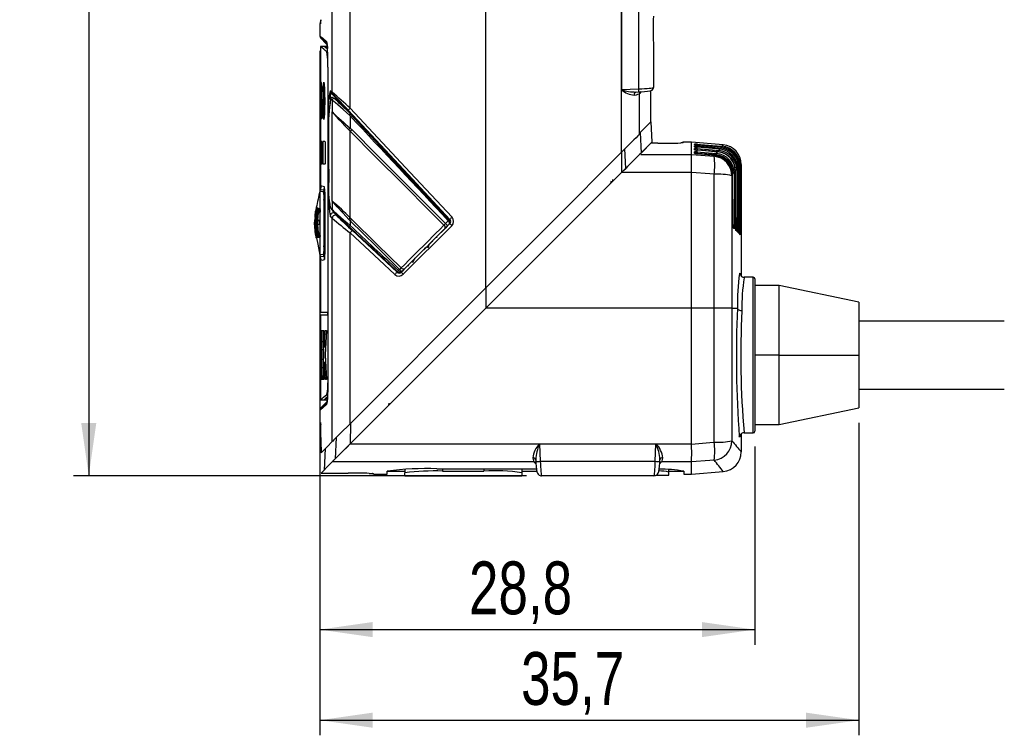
# Model space of a CAD drawing. Extents: x 5 to 415, y 5 to 292.
# Tile 21 of 29: x 138 to 203, y 170 to 218. Entities that reach past the tile are written whole.
import ezdxf

# ---------------------------------------------------------------- set-up
doc = ezdxf.new("R2010")
doc.units = 0
doc.layers.get('0').update_dxf_attribs({"linetype": 'CONTINUOUS'})
doc.styles.add('SLDTEXTSTYLE0', font='TXT', dxfattribs={"width": 0.75})
doc.dimstyles.new('SLDDIMSTYLE0', dxfattribs={"dimtxt": 3.5, "dimasz": 3.5, "dimexe": 0, "dimexo": 0.0625, "dimgap": 0.875, "dimtad": 1, "dimdec": 1, "dimrnd": 1e-09, "dimzin": 12, "dimtxsty": 'SLDTEXTSTYLE0', "dimsah": 1, "dimcen": 0.09, "dimazin": 3, "dimtfac": 1, "dimtdec": 1, "dimtofl": 0, "dimtmove": 0, "dimatfit": 3, "dimtolj": 1, "dimtzin": 12})

# ---------------------------------------------------------------- blocks, each defined once
blk = doc.blocks.new('_D_6')
at = {"color": 7, "linetype": 'CONTINUOUS'}
for p, q in [((157.681, 215.772), (157.681, 176.456)), ((186.493, 189.587), (186.493, 176.456)), ((157.681, 177.456), (186.493, 177.456))]:
    blk.add_line(p, q, dxfattribs=at)
for points in [[(157.681, 177.456), (161.181, 176.956), (161.181, 177.956)], [(186.493, 177.456), (182.993, 177.956), (182.993, 176.956)]]:
    blk.add_solid(points, dxfattribs=at)
at = {"color": 7, "linetype": 'CONTINUOUS', "insert": (167.562, 181.968), "char_height": 3.5, "attachment_point": 1, "style": 'SLDTEXTSTYLE0'}
blk.add_mtext('28,8', dxfattribs=at)
blk = doc.blocks.new('_D_7')
at = {"color": 7, "linetype": 'CONTINUOUS'}
for p, q in [((148.681, 282.444), (141.377, 282.444)), ((142.377, 282.444), (142.377, 187.637)), ((171.371, 187.637), (141.377, 187.637))]:
    blk.add_line(p, q, dxfattribs=at)
for points in [[(142.377, 282.444), (141.877, 278.944), (142.877, 278.944)], [(142.377, 187.637), (142.877, 191.137), (141.877, 191.137)]]:
    blk.add_solid(points, dxfattribs=at)
at = {"color": 7, "linetype": 'CONTINUOUS', "insert": (137.866, 230.514), "char_height": 3.5, "attachment_point": 1, "rotation": 90, "style": 'SLDTEXTSTYLE0'}
blk.add_mtext('94,8', dxfattribs=at)
blk = doc.blocks.new('_D_8')
at = {"color": 7, "linetype": 'CONTINUOUS'}
for p, q in [((157.681, 215.772), (157.681, 170.456)), ((193.393, 191.137), (193.393, 170.456)), ((157.681, 171.456), (193.393, 171.456))]:
    blk.add_line(p, q, dxfattribs=at)
for points in [[(157.681, 171.456), (161.181, 170.956), (161.181, 171.956)], [(193.393, 171.456), (189.893, 171.956), (189.893, 170.956)]]:
    blk.add_solid(points, dxfattribs=at)
at = {"color": 7, "linetype": 'CONTINUOUS', "insert": (171.012, 175.968), "char_height": 3.5, "attachment_point": 1, "style": 'SLDTEXTSTYLE0'}
blk.add_mtext('35,7', dxfattribs=at)

msp = doc.modelspace()

# ---------------------------------------------------------------- linework, layer by layer
at = {"color": 7, "linetype": 'CONTINUOUS'}
for p, q in [((158.502, 213.035), (158.502, 223.674)), ((159.692, 211.979), (159.692, 223.674)), ((168.681, 200.08), (168.681, 223.674)), ((177.666, 213.214), (177.666, 221.133)), ((177.675, 221.133), (177.675, 213.214)), ((178.816, 213.258), (178.816, 221.09)), ((157.681, 217.575), (157.681, 216.772)), ((158.125, 216.232), (157.737, 216.633)), ((157.983, 216.074), (157.73, 216.074)), ((157.731, 216.068), (157.731, 209.774)), ((157.981, 216.074), (157.981, 216.074)), ((158.181, 216.074), (157.981, 216.074)), ((179.781, 216.277), (179.781, 213.355)), ((158.218, 214.695), (158.218, 194.052)), ((158.218, 214.695), (158.218, 194.052)), ((158.218, 214.695), (158.218, 214.695)), ((157.798, 213.678), (157.776, 213.678)), ((157.776, 212.878), (157.776, 213.678)), ((157.78, 213.479), (157.78, 213.076)), ((157.794, 213.479), (157.78, 213.479)), ((157.798, 213.479), (157.794, 213.479)), ((157.794, 213.479), (157.794, 213.076)), ((157.798, 212.878), (157.798, 213.678)), ((157.94, 212.178), (157.94, 213.258)), ((157.958, 212.178), (157.958, 213.258)), ((177.675, 213.214), (178.816, 213.258)), ((157.785, 212.878), (157.776, 212.878)), ((157.794, 213.076), (157.78, 213.076)), ((157.785, 212.573), (157.785, 212.878)), ((157.787, 212.878), (157.785, 212.878)), ((157.789, 212.573), (157.789, 212.878)), ((157.798, 212.878), (157.789, 212.878)), ((157.798, 213.076), (157.794, 213.076)), ((158.361, 213.141), (158.385, 213.123)), ((158.385, 213.123), (158.502, 213.035)), ((158.439, 212.986), (158.414, 213.005)), ((158.439, 212.986), (159.587, 211.754)), ((158.555, 212.898), (158.439, 212.986)), ((177.666, 213.214), (177.675, 213.214)), ((177.671, 209.07), (177.671, 213.201)), ((178.632, 213.052), (178.609, 213.052)), ((178.612, 213.05), (178.817, 213.058)), ((178.861, 210.26), (178.861, 212.946)), ((179.602, 211.001), (179.602, 213.142)), ((157.785, 212.573), (157.76, 212.573)), ((157.76, 212.573), (157.76, 212.374)), ((157.769, 212.374), (157.76, 212.374)), ((157.769, 212.07), (157.762, 212.07)), ((157.762, 212.07), (157.762, 211.27)), ((157.769, 212.07), (157.769, 212.374)), ((157.77, 212.07), (157.769, 212.07)), ((157.772, 212.07), (157.772, 212.374)), ((157.803, 212.374), (157.772, 212.374)), ((157.78, 212.07), (157.772, 212.07)), ((157.78, 212.07), (157.78, 211.27)), ((157.822, 212.573), (157.789, 212.573)), ((157.803, 212.07), (157.794, 212.07)), ((157.794, 212.07), (157.794, 211.27)), ((157.803, 212.07), (157.803, 212.374)), ((157.806, 212.374), (157.803, 212.374)), ((157.806, 212.07), (157.803, 212.07)), ((157.808, 212.07), (157.808, 212.374)), ((157.822, 212.374), (157.808, 212.374)), ((157.819, 212.07), (157.808, 212.07)), ((157.81, 212.374), (157.81, 212.573)), ((157.819, 212.07), (157.819, 211.27)), ((157.822, 212.573), (157.822, 212.374)), ((157.948, 211.979), (157.999, 211.979)), ((158.007, 212.178), (157.958, 212.178)), ((158.502, 212.522), (158.502, 211.732)), ((157.765, 211.871), (157.765, 211.468)), ((157.765, 211.871), (157.776, 211.871)), ((157.765, 211.468), (157.776, 211.468)), ((157.776, 211.871), (157.776, 211.468)), ((157.78, 211.871), (157.776, 211.871)), ((157.78, 211.468), (157.776, 211.468)), ((157.798, 211.871), (157.798, 211.468)), ((157.798, 211.871), (157.814, 211.871)), ((157.798, 211.468), (157.814, 211.468)), ((157.819, 211.871), (157.814, 211.871)), ((157.814, 211.871), (157.814, 211.468)), ((157.819, 211.468), (157.814, 211.468)), ((157.999, 211.877), (157.948, 211.877)), ((158.502, 205.838), (158.502, 211.732)), ((159.587, 211.754), (159.583, 211.75)), ((159.688, 211.636), (159.688, 211.635)), ((159.692, 211.476), (159.692, 210.661)), ((157.78, 211.27), (157.762, 211.27)), ((157.819, 211.27), (157.794, 211.27)), ((159.692, 210.661), (159.8, 210.562)), ((179.611, 211.081), (178.892, 210.362)), ((179.611, 211.081), (179.683, 209.738)), ((158.264, 210.519), (158.264, 210.431)), ((159.692, 204.721), (159.692, 210.456)), ((178.882, 210.281), (178.861, 210.26)), ((178.892, 210.362), (178.957, 209.012)), ((157.727, 209.774), (157.727, 208.274)), ((157.734, 209.774), (157.734, 208.274)), ((157.738, 209.774), (157.738, 208.274)), ((157.809, 209.774), (157.75, 209.774)), ((157.75, 209.774), (157.75, 208.274)), ((157.828, 209.774), (157.828, 208.274)), ((157.828, 209.774), (157.832, 209.774)), ((157.832, 209.774), (157.832, 208.274)), ((157.874, 209.774), (157.874, 208.274)), ((158.011, 209.774), (157.874, 209.774)), ((158.03, 209.774), (158.03, 208.274)), ((158.03, 209.774), (158.034, 209.774)), ((158.034, 209.774), (158.034, 208.274)), ((179.601, 209.657), (178.861, 208.916)), ((179.683, 209.738), (178.957, 209.012)), ((180.07, 209.657), (179.601, 209.657)), ((180.07, 209.657), (179.602, 209.657)), ((180.07, 209.657), (180.07, 209.657)), ((181.776, 209.737), (181.733, 209.693)), ((182.293, 209.737), (181.776, 209.737)), ((184.408, 209.552), (182.293, 209.737)), ((182.293, 208.916), (182.293, 209.737)), ((182.503, 209.567), (182.503, 209.609)), ((182.503, 209.424), (182.503, 209.484)), ((184.289, 209.401), (182.697, 209.543)), ((184.178, 209.264), (182.697, 209.397)), ((184.242, 209.343), (184.289, 209.401)), ((184.289, 209.401), (184.289, 209.401)), ((184.333, 209.457), (184.408, 209.552)), ((182.293, 208.916), (182.293, 208.916)), ((182.503, 209.234), (182.503, 209.312)), ((182.503, 208.996), (182.503, 209.093)), ((184.109, 209.086), (182.691, 209.207)), ((183.946, 208.884), (182.691, 208.991)), ((184.032, 209.084), (182.697, 209.204)), ((183.851, 208.859), (182.697, 208.964)), ((183.798, 208.794), (183.851, 208.859)), ((183.851, 208.859), (183.851, 208.859)), ((183.951, 208.983), (184.032, 209.084)), ((184.032, 209.084), (184.032, 209.084)), ((184.114, 209.185), (184.178, 209.264)), ((184.178, 209.264), (184.178, 209.265)), ((157.731, 208.274), (157.731, 206.681)), ((157.809, 208.274), (157.75, 208.274)), ((157.828, 208.274), (157.832, 208.274)), ((158.011, 208.274), (157.874, 208.274)), ((158.03, 208.274), (158.034, 208.274)), ((185.473, 208.108), (185.429, 208.054)), ((185.595, 208.257), (185.52, 208.165)), ((185.595, 208.257), (185.595, 200.861)), ((177.671, 207.726), (168.681, 198.737)), ((182.293, 207.726), (177.671, 207.726)), ((182.293, 207.73), (182.293, 207.726)), ((182.293, 198.737), (182.293, 207.726)), ((185.031, 207.57), (184.982, 207.51)), ((185.032, 207.57), (185.031, 207.57)), ((185.054, 204.251), (185.041, 207.698)), ((185.214, 207.793), (185.137, 207.699)), ((185.214, 207.793), (185.215, 207.793)), ((185.362, 207.973), (185.301, 207.898)), ((157.749, 206.78), (157.718, 206.605)), ((157.962, 206.605), (157.994, 206.78)), ((157.701, 206.553), (157.684, 206.466)), ((157.701, 206.553), (157.686, 206.476)), ((157.696, 206.466), (157.7, 206.467)), ((157.718, 206.607), (157.701, 206.553)), ((157.706, 206.552), (157.718, 206.605)), ((157.962, 206.605), (157.932, 206.462)), ((157.958, 205.884), (157.958, 202.864)), ((157.997, 205.877), (157.958, 205.884)), ((157.997, 205.877), (158.038, 205.881)), ((157.997, 205.877), (157.997, 202.87)), ((158.502, 205.838), (158.502, 205.264)), ((157.37, 204.939), (157.36, 204.846)), ((157.401, 205.16), (157.371, 204.749)), ((157.372, 204.754), (157.402, 205.115)), ((157.376, 204.824), (157.399, 205.159)), ((157.423, 204.024), (157.477, 205.174)), ((157.57, 205.049), (157.535, 204.574)), ((157.587, 205.11), (157.536, 205.11)), ((157.676, 205.049), (157.57, 205.049)), ((157.595, 205.349), (157.705, 205.349)), ((158.502, 204.695), (158.374, 204.851)), ((158.71, 204.997), (158.837, 204.841)), ((157.34, 204.329), (157.333, 204.227)), ((157.394, 204.749), (157.367, 204.749)), ((157.532, 204.274), (157.567, 203.724)), ((157.639, 204.274), (157.532, 204.274)), ((157.535, 204.574), (157.641, 204.574)), ((158.502, 189.901), (158.502, 204.695)), ((159.692, 204.523), (159.607, 204.615)), ((159.692, 204.72), (159.789, 204.628)), ((159.692, 204.523), (159.692, 204.214)), ((166.429, 204.201), (163.207, 200.982)), ((165.999, 204.045), (166.296, 204.342)), ((166.01, 204.348), (166.187, 204.525)), ((166.197, 204.515), (166.187, 204.525)), ((166.265, 204.593), (166.27, 204.588)), ((185.046, 204.356), (185.045, 204.356)), ((185.227, 204.174), (185.228, 204.174)), ((157.4, 203.99), (157.416, 203.622)), ((157.506, 203.628), (157.455, 203.628)), ((157.584, 203.663), (157.533, 203.663)), ((157.567, 203.724), (157.679, 203.724)), ((159.692, 191.091), (159.692, 203.732)), ((164.877, 202.923), (165.906, 203.952)), ((185.052, 204.115), (185.112, 204.056)), ((185.233, 203.934), (185.276, 203.891)), ((157.45, 203.399), (157.434, 203.399)), ((157.707, 203.424), (157.591, 203.424)), ((157.679, 202.864), (157.709, 202.87)), ((157.997, 202.87), (157.958, 202.864)), ((157.997, 202.87), (158.038, 202.867)), ((164.884, 202.766), (164.918, 202.964)), ((165.127, 203.172), (165.136, 203.124)), ((165.406, 203.452), (165.447, 203.442)), ((157.617, 202.609), (157.691, 202.242)), ((157.684, 202.282), (157.701, 202.195)), ((157.7, 202.28), (157.696, 202.282)), ((157.701, 202.195), (157.718, 202.14)), ((157.706, 202.196), (157.718, 202.142)), ((157.962, 202.142), (157.932, 202.285)), ((163.367, 201.413), (164.735, 202.781)), ((164.618, 202.738), (164.655, 202.701)), ((164.721, 202.795), (164.884, 202.766)), ((164.884, 202.766), (164.87, 202.762)), ((157.749, 201.967), (157.718, 202.142)), ((157.731, 202.066), (157.731, 198.474)), ((157.962, 202.142), (157.994, 201.967)), ((163.526, 201.527), (163.611, 201.657)), ((162.832, 201.151), (162.826, 201.156)), ((162.888, 201.229), (162.966, 201.308)), ((162.888, 201.229), (162.899, 201.218)), ((163.078, 201.124), (163.262, 201.308)), ((163.104, 201.15), (163.142, 201.126)), ((163.12, 201.166), (163.111, 201.157)), ((163.181, 201.148), (163.159, 201.205)), ((185.503, 201.066), (185.515, 200.98)), ((186.393, 200.787), (185.79, 200.787)), ((186.493, 200.687), (186.493, 190.587)), ((188.113, 200.237), (186.493, 200.237)), ((193.393, 199.137), (188.113, 200.237)), ((188.113, 195.637), (188.113, 200.237)), ((168.681, 200.08), (159.692, 191.091)), ((168.685, 200.155), (168.681, 198.737)), ((193.393, 199.137), (193.393, 195.637)), ((157.731, 198.474), (158.193, 198.474)), ((157.731, 198.307), (157.731, 192.64)), ((158.193, 198.274), (157.74, 198.274)), ((158.218, 198.274), (157.984, 198.274)), ((158.181, 198.474), (158.181, 198.274)), ((158.193, 198.474), (158.218, 198.474)), ((158.218, 198.274), (158.193, 198.274)), ((182.293, 198.737), (168.681, 198.737)), ((183.798, 198.737), (182.293, 198.737)), ((182.293, 189.747), (182.293, 198.737)), ((184.982, 198.737), (183.798, 198.737)), ((184.982, 198.737), (185.344, 198.737)), ((203.02, 197.887), (193.393, 197.887)), ((157.731, 197.264), (157.737, 197.264)), ((157.731, 194.014), (157.731, 197.264)), ((157.737, 197.264), (157.758, 194.889)), ((157.759, 197.264), (157.776, 197.264)), ((157.759, 194.889), (157.759, 197.264)), ((157.776, 197.264), (157.776, 194.014)), ((157.781, 197.264), (157.882, 197.264)), ((157.781, 194.014), (157.781, 197.264)), ((157.882, 197.264), (157.882, 196.514)), ((157.897, 197.264), (157.949, 197.264)), ((157.958, 195.643), (157.897, 197.264)), ((157.949, 197.264), (157.996, 196.126)), ((157.996, 196.126), (158.046, 197.264)), ((158.118, 197.264), (158.036, 195.643)), ((158.046, 197.264), (158.118, 197.264)), ((157.734, 196.389), (157.734, 194.014)), ((157.734, 196.389), (157.734, 196.389)), ((157.751, 194.014), (157.734, 196.389)), ((157.804, 196.514), (157.804, 196.014)), ((157.882, 196.514), (157.804, 196.514)), ((157.804, 196.014), (157.877, 196.014)), ((157.877, 196.014), (157.877, 195.347)), ((157.804, 195.347), (157.804, 194.805)), ((157.877, 195.347), (157.804, 195.347)), ((157.893, 194.014), (157.958, 195.643)), ((157.996, 195.197), (157.947, 194.014)), ((158.05, 194.014), (157.996, 195.197)), ((158.036, 195.643), (158.124, 194.014)), ((188.113, 191.037), (188.113, 195.637)), ((188.113, 195.637), (193.393, 195.637)), ((193.393, 195.637), (193.393, 192.137)), ((157.758, 194.889), (157.759, 194.889)), ((157.804, 194.805), (157.884, 194.805)), ((157.884, 194.805), (157.884, 194.014)), ((157.734, 194.014), (157.731, 194.014)), ((157.776, 194.014), (157.751, 194.014)), ((157.884, 194.014), (157.781, 194.014)), ((157.947, 194.014), (157.893, 194.014)), ((158.124, 194.014), (158.05, 194.014)), ((158.218, 194.052), (158.218, 194.052)), ((193.393, 193.387), (203.02, 193.387)), ((157.73, 192.674), (157.981, 192.674)), ((158.125, 192.515), (157.737, 192.114)), ((157.98, 192.674), (158.181, 192.674)), ((157.981, 192.674), (157.981, 192.64)), ((157.681, 191.975), (157.681, 191.172)), ((188.113, 191.037), (193.393, 192.137)), ((185.78, 190.487), (186.393, 190.487)), ((186.493, 191.037), (188.113, 191.037)), ((185.507, 190.3), (185.493, 190.216)), ((185.595, 190.418), (185.595, 189.217)), ((157.761, 189.537), (157.761, 189.16)), ((157.761, 189.537), (157.761, 189.16)), ((157.761, 189.537), (157.761, 189.537)), ((158.038, 189.437), (157.963, 188.018)), ((159.692, 189.747), (172.228, 189.747)), ((172.243, 189.752), (179.944, 189.752)), ((172.243, 189.752), (172.243, 189.743)), ((172.243, 189.743), (172.286, 188.602)), ((179.944, 189.743), (172.243, 189.743)), ((179.9, 188.602), (179.944, 189.743)), ((179.944, 189.752), (179.944, 189.743)), ((179.958, 189.747), (182.293, 189.747)), ((182.293, 189.747), (182.293, 189.743)), ((171.866, 188.557), (158.502, 188.557)), ((171.982, 188.712), (171.986, 188.601)), ((172.286, 188.602), (179.9, 188.602)), ((180.2, 188.601), (180.204, 188.712)), ((180.201, 188.671), (180.201, 188.712)), ((182.293, 188.557), (180.321, 188.557)), ((182.293, 188.557), (182.293, 188.557)), ((182.293, 187.737), (182.293, 188.557)), ((162.148, 187.937), (163.306, 187.937)), ((163.306, 188.086), (163.306, 187.837)), ((163.306, 187.637), (163.306, 187.837)), ((165.443, 188.101), (172.024, 188.101)), ((165.806, 187.954), (168.556, 187.954)), ((171.056, 188.086), (171.056, 187.837)), ((171.056, 187.937), (172.052, 187.937)), ((171.056, 187.837), (171.056, 187.637)), ((180.806, 187.887), (180.806, 188.049)), ((180.806, 187.937), (181.788, 187.937)), ((180.806, 187.687), (180.806, 187.887)), ((182.293, 187.737), (184.408, 187.922)), ((157.761, 187.817), (159.57, 187.817)), ((157.761, 187.817), (159.57, 187.817)), ((159.57, 187.817), (159.57, 187.817)), ((161.233, 187.78), (161.276, 187.737)), ((161.276, 187.737), (162.145, 187.737)), ((163.306, 187.637), (171.056, 187.637)), ((175.579, 187.637), (172.371, 187.637)), ((179.815, 187.637), (176.608, 187.637)), ((179.977, 187.687), (180.806, 187.687)), ((181.791, 187.737), (182.293, 187.737))]:
    msp.add_line(p, q, dxfattribs=at)
at = {"color": 8, "linetype": 'CONTINUOUS'}
for p, q in [((158.199, 215.719), (158.148, 215.719)), ((179.601, 211), (179.601, 213.142)), ((157.94, 212.474), (157.898, 212.474)), ((182.696, 209.543), (182.697, 209.543)), ((182.696, 209.397), (182.697, 209.397)), ((177.657, 209.056), (177.659, 207.715)), ((177.943, 207.998), (177.881, 209.28)), ((178.934, 208.916), (182.293, 208.916)), ((182.691, 208.991), (182.691, 208.965)), ((182.696, 209.204), (182.697, 209.204)), ((182.696, 208.964), (182.697, 208.964)), ((185.204, 207.85), (185.204, 207.898)), ((157.423, 205.115), (157.401, 205.115)), ((157.505, 205.174), (157.476, 205.174)), ((185.474, 201.045), (185.503, 201.066)), ((186.393, 190.487), (186.393, 200.787)), ((188.113, 195.637), (186.493, 195.637)), ((158.199, 193.029), (158.147, 193.029)), ((159.713, 191.112), (159.703, 189.759)), ((158.774, 190.173), (158.7, 188.756)), ((165.806, 188.101), (165.806, 187.954)), ((168.556, 188.101), (168.556, 187.954))]:
    msp.add_line(p, q, dxfattribs=at)
at = {"color": 8, "linetype": 'CONTINUOUS', "flags": 128}
for points in [[(157.745, 217.842), (157.736, 217.647), (157.725, 217.575)], [(181.733, 209.693), (181.648, 209.682), (181.592, 209.68)], [(182.503, 209.567), (182.522, 209.564), (182.525, 209.563)], [(182.503, 209.424), (182.522, 209.421), (182.539, 209.414)], [(182.503, 209.234), (182.522, 209.231), (182.536, 209.225)], [(157.7, 206.467), (157.731, 206.48), (157.932, 206.462)], [(166.27, 204.588), (166.278, 204.597), (166.301, 204.62)], [(185.276, 203.891), (185.276, 203.891), (185.276, 203.894), (185.276, 203.898), (185.273, 203.91), (185.264, 203.942), (185.247, 203.996), (185.229, 204.05)], [(185.374, 203.963), (185.378, 203.963), (185.395, 203.964), (185.409, 203.964), (185.421, 203.964), (185.43, 203.964), (185.436, 203.964), (185.438, 203.964)], [(185.403, 203.764), (185.404, 203.764), (185.403, 203.767), (185.402, 203.771), (185.399, 203.783), (185.39, 203.815), (185.375, 203.862)], [(185.381, 203.745), (185.381, 203.755), (185.379, 203.764)], [(185.483, 203.875), (185.484, 203.875), (185.498, 203.875), (185.51, 203.875), (185.519, 203.875), (185.525, 203.875), (185.527, 203.875)], [(185.494, 203.673), (185.494, 203.673), (185.494, 203.677), (185.493, 203.681), (185.489, 203.692), (185.484, 203.709)], [(157.932, 202.285), (157.731, 202.267), (157.7, 202.28)], [(162.801, 201.119), (162.806, 201.124), (162.825, 201.144), (162.832, 201.151)], [(157.736, 197.307), (157.733, 197.274), (157.733, 197.264)], [(157.725, 191.172), (157.734, 191.124), (157.739, 191.035)], [(185.493, 190.216), (185.49, 190.199), (185.461, 190.24)], [(161.128, 187.792), (161.182, 187.789), (161.233, 187.78)]]:
    msp.add_lwpolyline(points, dxfattribs=at)
at = {"color": 7, "linetype": 'CONTINUOUS', "flags": 128}
for points in [[(157.725, 217.575), (157.693, 217.575), (157.681, 217.575)], [(157.681, 216.772), (157.726, 216.734), (157.872, 216.608), (158.12, 216.395)], [(158.176, 216.256), (157.928, 216.47), (157.782, 216.595), (157.746, 216.626)], [(158.189, 215.896), (158.086, 215.985), (157.981, 216.074), (157.982, 216.074)], [(158.169, 215.913), (158.096, 215.975), (158.041, 216.022), (158.021, 216.04), (157.992, 216.064), (157.981, 216.074), (157.982, 216.073)], [(158.147, 216.298), (158.146, 216.3), (158.154, 216.265), (158.168, 216.166), (158.184, 215.992), (158.187, 215.943)], [(157.731, 213.399), (157.731, 213.441), (157.731, 213.488), (157.731, 213.538), (157.731, 213.58), (157.731, 213.603), (157.731, 213.615), (157.731, 213.61), (157.731, 213.59), (157.731, 213.562), (157.732, 213.549)], [(157.732, 212.474), (157.731, 212.992), (157.731, 213.399)], [(157.733, 212.774), (157.732, 213.208), (157.732, 213.549)], [(157.735, 213.549), (157.733, 213.115), (157.733, 212.774)], [(157.736, 213.399), (157.734, 212.881), (157.733, 212.474)], [(157.735, 213.549), (157.735, 213.581), (157.735, 213.604), (157.735, 213.617), (157.735, 213.615), (157.736, 213.598), (157.736, 213.567), (157.736, 213.527), (157.736, 213.474)], [(157.898, 212.474), (157.898, 212.574), (157.902, 212.967), (157.91, 213.307), (157.923, 213.568), (157.94, 213.705), (157.958, 213.701), (157.977, 213.555), (157.991, 213.294), (158.002, 212.931), (158.006, 212.474)], [(157.949, 213.455), (157.95, 213.457), (157.952, 213.439), (157.955, 213.403), (157.956, 213.348), (157.957, 213.279), (157.958, 213.258)], [(157.975, 213.571), (157.972, 213.549), (157.968, 213.458)], [(178.817, 213.058), (178.947, 213.064), (179.184, 213.079), (179.388, 213.1), (179.546, 213.126), (179.627, 213.149), (179.693, 213.184), (179.744, 213.235), (179.775, 213.303), (179.781, 213.355)], [(159.583, 211.75), (158.917, 212.466), (158.414, 213.005)], [(177.671, 213.201), (177.667, 213.208), (177.666, 213.214)], [(157.732, 212.474), (157.731, 211.956), (157.731, 211.549)], [(157.733, 212.174), (157.732, 211.74), (157.732, 211.399)], [(157.736, 211.549), (157.734, 212.067), (157.733, 212.474)], [(157.735, 211.399), (157.733, 211.833), (157.733, 212.174)], [(158.006, 212.474), (158.006, 212.374), (158.002, 211.98), (157.991, 211.64), (157.976, 211.379), (157.957, 211.243), (157.939, 211.246), (157.923, 211.393), (157.91, 211.653), (157.901, 212.017), (157.898, 212.474)], [(157.952, 211.979), (157.952, 211.975), (157.954, 211.877)], [(159.692, 211.979), (163.659, 207.733), (166.438, 204.756)], [(157.732, 211.399), (157.731, 211.363), (157.731, 211.338), (157.731, 211.325), (157.731, 211.33), (157.731, 211.351), (157.731, 211.387), (157.731, 211.431), (157.731, 211.481), (157.731, 211.533), (157.731, 211.549)], [(157.736, 211.474), (157.736, 211.427), (157.736, 211.385), (157.736, 211.35), (157.735, 211.332), (157.735, 211.329), (157.735, 211.341), (157.735, 211.373), (157.735, 211.399)], [(157.94, 211.678), (157.94, 211.728), (157.942, 211.785), (157.944, 211.836), (157.946, 211.869), (157.949, 211.877), (157.952, 211.863), (157.954, 211.829), (157.956, 211.779), (157.957, 211.712), (157.958, 211.678)], [(157.958, 211.678), (157.957, 211.627), (157.956, 211.571), (157.954, 211.52), (157.951, 211.487), (157.948, 211.479), (157.946, 211.492), (157.943, 211.527), (157.941, 211.577), (157.94, 211.644), (157.94, 211.678)], [(157.968, 211.479), (157.974, 211.373), (157.974, 211.37)], [(166.301, 204.62), (163.524, 207.597), (159.562, 211.843)], [(159.677, 211.499), (159.673, 211.505), (159.666, 211.525), (159.666, 211.546), (159.676, 211.579), (159.687, 211.605), (159.693, 211.623), (159.688, 211.635)], [(159.692, 211.476), (159.686, 211.485), (159.677, 211.499)], [(159.69, 211.61), (163.655, 207.359), (166.253, 204.572)], [(158.249, 206.932), (158.237, 209.044), (158.243, 211.19)], [(158.264, 210.43), (158.263, 208.789), (158.273, 207.141)], [(159.692, 210.456), (159.692, 210.456), (159.594, 210.554)], [(165.907, 204.242), (164.98, 205.169), (163.18, 206.968), (161.381, 208.766), (159.692, 210.455)], [(159.801, 210.56), (161.489, 208.871), (163.287, 207.072), (165.086, 205.272), (166.01, 204.348)], [(178.861, 210.26), (178.822, 210.221), (178.744, 210.143), (178.63, 210.029), (178.483, 209.882), (178.308, 209.707), (178.11, 209.509), (177.896, 209.295), (177.671, 209.07)], [(178.861, 210.331), (178.876, 210.345), (178.892, 210.362)], [(181.683, 209.686), (181.684, 209.686), (181.658, 209.683), (181.592, 209.679)], [(182.696, 209.397), (182.67, 209.399), (182.604, 209.407), (182.556, 209.413), (182.533, 209.417), (182.528, 209.418), (182.528, 209.418)], [(182.696, 209.598), (182.896, 209.581), (183.692, 209.512), (184.333, 209.457)], [(184.289, 209.401), (184.089, 209.419), (183.293, 209.49), (182.696, 209.543)], [(182.696, 209.476), (182.896, 209.459), (183.692, 209.39), (184.242, 209.343)], [(184.178, 209.264), (183.979, 209.282), (183.183, 209.353), (182.696, 209.397)], [(177.671, 209.07), (173.179, 204.578), (168.681, 200.08)], [(177.671, 207.726), (177.896, 207.951), (178.11, 208.166), (178.308, 208.364), (178.483, 208.539), (178.63, 208.686), (178.744, 208.8), (178.822, 208.877), (178.861, 208.916)], [(178.957, 209.012), (178.887, 208.943), (178.751, 208.806), (178.475, 208.531), (178.056, 208.111), (177.943, 207.998)], [(182.293, 208.916), (183.522, 208.817), (183.798, 208.794)], [(182.697, 209.204), (182.67, 209.207), (182.605, 209.214), (182.559, 209.22), (182.537, 209.224), (182.532, 209.226), (182.534, 209.225), (182.536, 209.224)], [(182.697, 208.964), (182.67, 208.966), (182.606, 208.974), (182.562, 208.981), (182.541, 208.985), (182.536, 208.986), (182.536, 208.986)], [(182.696, 209.307), (182.896, 209.29), (183.692, 209.222), (184.114, 209.185)], [(184.032, 209.084), (183.833, 209.102), (183.037, 209.173), (182.696, 209.204)], [(182.696, 209.09), (182.896, 209.073), (183.692, 209.005), (183.951, 208.983)], [(183.851, 208.859), (183.652, 208.877), (182.855, 208.949), (182.696, 208.964)], [(185.332, 208.054), (185.351, 208.054), (185.368, 208.054), (185.385, 208.054), (185.399, 208.054), (185.411, 208.054), (185.42, 208.054), (185.426, 208.054), (185.429, 208.054)], [(185.424, 208.165), (185.442, 208.165), (185.46, 208.165), (185.477, 208.165), (185.491, 208.165), (185.503, 208.165), (185.512, 208.165), (185.518, 208.165), (185.52, 208.165)], [(185.429, 208.054), (185.429, 207.854), (185.431, 207.054), (185.438, 203.964)], [(185.482, 203.92), (185.481, 204.12), (185.48, 204.92), (185.473, 208.108)], [(185.52, 208.165), (185.521, 207.965), (185.522, 207.165), (185.527, 203.875)], [(177.659, 207.715), (175.412, 205.468), (173.164, 203.22), (168.681, 198.737)], [(177.659, 207.715), (177.818, 207.874), (177.943, 207.998)], [(183.798, 207.608), (183.522, 207.63), (182.293, 207.73)], [(183.798, 198.737), (183.798, 203.259), (183.798, 207.608)], [(184.982, 207.51), (184.982, 203.188), (184.982, 198.737), (184.982, 198.737)], [(185.045, 204.356), (185.045, 204.556), (185.041, 205.356), (185.031, 207.57)], [(185.041, 207.698), (185.059, 207.698), (185.076, 207.698), (185.093, 207.699), (185.107, 207.699), (185.119, 207.699), (185.128, 207.699), (185.134, 207.699), (185.137, 207.699)], [(185.137, 207.699), (185.138, 207.499), (185.141, 206.699), (185.151, 204.251)], [(185.204, 207.898), (185.223, 207.898), (185.241, 207.898), (185.257, 207.898), (185.271, 207.898), (185.283, 207.898), (185.292, 207.898), (185.298, 207.898), (185.301, 207.898)], [(185.227, 204.174), (185.227, 204.374), (185.224, 205.174), (185.214, 207.793)], [(185.301, 207.898), (185.301, 207.698), (185.304, 206.898), (185.313, 204.089)], [(185.373, 204.029), (185.372, 204.229), (185.37, 205.029), (185.362, 207.973)], [(157.994, 206.78), (157.821, 206.825), (157.749, 206.78)], [(157.718, 206.605), (157.774, 206.586), (157.962, 206.605)], [(158.038, 202.867), (158.039, 204.555), (158.038, 205.881)], [(159.605, 204.617), (159.226, 205.032), (158.841, 205.457), (158.627, 205.7), (158.561, 205.773), (158.532, 205.806), (158.531, 205.807), (158.516, 205.823), (158.51, 205.829), (158.502, 205.838)], [(157.505, 205.174), (157.441, 204.423), (157.493, 203.654)], [(157.535, 203.663), (157.488, 204.38), (157.538, 205.109)], [(157.713, 205.199), (157.705, 205.132), (157.699, 205.096), (157.692, 205.07), (157.683, 205.053), (157.676, 205.049)], [(162.833, 201.152), (161.055, 202.81), (160.166, 203.639), (158.71, 204.997)], [(157.404, 203.623), (157.339, 204.358), (157.365, 204.673)], [(157.553, 204.613), (157.538, 204.392), (157.548, 204.233)], [(157.663, 204.425), (157.661, 204.356), (157.658, 204.322), (157.653, 204.297), (157.645, 204.279), (157.639, 204.274)], [(162.966, 201.308), (161.409, 202.837), (159.692, 204.523)], [(159.789, 204.628), (161.506, 202.941), (163.07, 201.405)], [(163.07, 201.405), (163.283, 201.619), (163.592, 201.93), (163.937, 202.275), (164.065, 202.403), (164.716, 203.054), (165.347, 203.685), (165.644, 203.98), (165.907, 204.242)], [(165.952, 203.998), (165.982, 204.028), (166.067, 204.112), (166.161, 204.207)], [(166.263, 204.309), (166.264, 204.31), (166.264, 204.31), (166.265, 204.311), (166.266, 204.312), (166.269, 204.315), (166.272, 204.321), (166.277, 204.335), (166.278, 204.338), (166.275, 204.387), (166.255, 204.437), (166.23, 204.475), (166.197, 204.515)], [(185.054, 204.251), (185.084, 204.158), (185.101, 204.105), (185.11, 204.073), (185.112, 204.062), (185.113, 204.058), (185.112, 204.055), (185.112, 204.056)], [(185.054, 204.251), (185.073, 204.251), (185.09, 204.251), (185.106, 204.251), (185.121, 204.251), (185.133, 204.251), (185.142, 204.251), (185.148, 204.251), (185.151, 204.251)], [(185.235, 203.91), (185.235, 203.91), (185.235, 203.912), (185.234, 203.92), (185.233, 203.941), (185.231, 203.984), (185.229, 204.058), (185.228, 204.169), (185.228, 204.208)], [(162.651, 200.973), (161.61, 201.943), (159.692, 203.732)], [(159.844, 203.879), (161.761, 202.09), (162.801, 201.119)], [(165.952, 203.998), (165.935, 203.981), (165.434, 203.48), (164.849, 202.895), (164.246, 202.291), (164.127, 202.173), (163.807, 201.853), (163.52, 201.566), (163.322, 201.367)], [(185.141, 203.985), (185.101, 204.025), (185.058, 204.068)], [(185.216, 204.089), (185.235, 204.089), (185.253, 204.089), (185.269, 204.089), (185.283, 204.089), (185.295, 204.089), (185.304, 204.089), (185.31, 204.089), (185.313, 204.089)], [(185.305, 203.821), (185.272, 203.854), (185.238, 203.888)], [(185.302, 203.842), (185.302, 203.842), (185.302, 203.842)], [(185.379, 203.764), (185.379, 203.764), (185.379, 203.765), (185.378, 203.774), (185.377, 203.794), (185.376, 203.837), (185.374, 203.91), (185.373, 204.019), (185.373, 204.057)], [(185.377, 203.79), (185.378, 203.789), (185.403, 203.764)], [(185.432, 203.694), (185.408, 203.718), (185.381, 203.745)], [(185.482, 203.92), (185.482, 203.834), (185.483, 203.767)], [(185.523, 203.603), (185.506, 203.62), (185.488, 203.638)], [(157.454, 203.402), (157.545, 202.969), (157.691, 202.242)], [(157.962, 202.142), (157.774, 202.162), (157.718, 202.142)], [(157.749, 201.967), (157.851, 201.923), (157.994, 201.967)], [(163.84, 201.756), (163.902, 201.919), (164, 202.045)], [(163.111, 201.157), (163.11, 201.156), (163.11, 201.156), (163.109, 201.155), (163.108, 201.154), (163.105, 201.151), (163.098, 201.147), (163.085, 201.142), (163.081, 201.14), (163.032, 201.141), (162.981, 201.159), (162.94, 201.184), (162.899, 201.218)], [(163.12, 201.166), (163.159, 201.205), (163.248, 201.294), (163.322, 201.367)], [(168.681, 198.737), (164.184, 194.239), (159.692, 189.747)], [(168.681, 198.737), (166.432, 196.487), (164.183, 194.239), (159.703, 189.759)], [(183.798, 189.866), (183.798, 191.575), (183.798, 194.356), (183.798, 198.737)], [(184.982, 198.737), (184.982, 198.737), (184.982, 198.582), (184.982, 194.426), (184.982, 191.662), (184.982, 189.963)], [(185.344, 198.737), (185.344, 198.737), (185.344, 198.737)], [(185.344, 198.737), (185.344, 198.737), (185.344, 198.737)], [(185.643, 198.566), (185.574, 198.572), (185.493, 198.592), (185.416, 198.63), (185.364, 198.68), (185.344, 198.737)], [(158.218, 194.052), (158.214, 193.547), (158.208, 193.283)], [(158.208, 193.283), (158.199, 193.018), (158.185, 192.766), (158.169, 192.585), (158.153, 192.475), (158.146, 192.446), (158.153, 192.461)], [(157.738, 192.68), (157.733, 192.675), (157.791, 192.725), (157.929, 192.842), (158.147, 193.029)], [(157.746, 192.121), (157.782, 192.152), (157.928, 192.278), (158.176, 192.491)], [(157.982, 192.674), (157.983, 192.675), (157.999, 192.689), (158.033, 192.717), (158.084, 192.761), (158.116, 192.789), (158.19, 192.852)], [(158.19, 192.852), (158.046, 192.728), (158.009, 192.697)], [(158.12, 192.352), (157.872, 192.139), (157.726, 192.013), (157.681, 191.975)], [(157.681, 191.172), (157.692, 191.172), (157.725, 191.172)], [(157.734, 191.116), (157.733, 191.124), (157.734, 191.112), (157.739, 191.052), (157.739, 191.035)], [(159.692, 191.091), (159.467, 190.866), (159.252, 190.651), (159.054, 190.453), (158.879, 190.278), (158.732, 190.131), (158.618, 190.017), (158.541, 189.94), (158.502, 189.901)], [(158.502, 189.901), (158.168, 189.567), (157.922, 189.321), (157.761, 189.16)], [(182.293, 189.743), (183.522, 189.843), (183.798, 189.866)], [(158.502, 188.557), (158.541, 188.596), (158.618, 188.674), (158.732, 188.788), (158.879, 188.935), (159.054, 189.11), (159.252, 189.308), (159.467, 189.522), (159.692, 189.747)], [(159.703, 189.759), (159.185, 189.24), (158.921, 188.977), (158.772, 188.828), (158.708, 188.764), (158.7, 188.756)], [(172.228, 189.747), (172.236, 189.751), (172.243, 189.752)], [(179.944, 189.752), (179.952, 189.75), (179.958, 189.747)], [(158.502, 188.557), (158.169, 188.224), (157.922, 187.977), (157.761, 187.817)], [(171.986, 188.601), (171.992, 188.478), (172.008, 188.254), (172.029, 188.062), (172.058, 187.906), (172.092, 187.812), (172.138, 187.744), (172.216, 187.679), (172.318, 187.641), (172.371, 187.637)], [(179.815, 187.637), (179.927, 187.658), (180.005, 187.703), (180.058, 187.756), (180.092, 187.809), (180.114, 187.859), (180.134, 187.928), (180.161, 188.085), (180.181, 188.274), (180.196, 188.506), (180.2, 188.601)], [(183.798, 188.679), (183.522, 188.657), (182.293, 188.557)], [(162.145, 187.737), (162.145, 187.759), (162.148, 187.94)], [(181.788, 187.94), (181.791, 187.759), (181.791, 187.737)], [(160.961, 187.8), (161.089, 187.795), (161.173, 187.789), (161.184, 187.787), (161.177, 187.789)]]:
    msp.add_lwpolyline(points, dxfattribs=at)
at = {"color": 7, "linetype": 'CONTINUOUS'}
for centre, radius, start, end in [((154.787, 217.896), 2.958, 354.8699, 358.9543), ((193.178, 217.174), 13.427, 176.16916, 183.83084), ((157.881, 217.575), 0.2, 136, 180), ((157.881, 216.772), 0.2, 180, 224), ((-142.096, -136.243), 462.627, 49.53386, 49.60052), ((142.238, 214.91), 15.982, 359.22813, 3.7044), ((154.902, 215.051), 3.314, 359.10597, 11.6172), ((137.109, 213.472), 20.628, 359.79623, 0.00456), ((159.903, 213.288), 1.963, 175.20776, 180.88351), ((165.18, 211.75), 6.96, 168.47374, 184.61749), ((165.955, 211.057), 7.709, 168.07677, 184.00492), ((158.56, 213.14), 0.199, 179.71878, 222.85151), ((158.584, 213.122), 0.199, 179.70462, 222.84935), ((158.496, 212.596), 0.0999, 46.18606, 179.88862), ((130.493, 180.245), 43.124, 47.3829, 49.49648), ((158.7, 213.033), 0.199, 179.64738, 222.8341), ((158.601, 212.522), 0.0999, 46.20082, 179.88226), ((134.429, 188.865), 34.054, 42.43539, 44.88995), ((180.299, 209.596), 4.462, 125.94355, 126.08568), ((178.591, 214.235), 1.384, 228.32064, 266.77846), ((177.683, 213.215), 0.00819, 186.38406, 242.41878), ((159.63, 212.145), 1.69, 178.88867, 185.62323), ((157.024, 212.121), 0.936, 351.39364, 3.50101), ((170.325, 210.783), 12.066, 171.35556, 181.67266), ((160.258, 211.308), 0.878, 130.16952, 142.48796), ((137.278, 211.476), 20.458, 359.99458, 0.20463), ((203.414, 252.318), 60.534, 222.10356, 223.62413), ((190.534, 246.154), 47.021, 227.05916, 229.00982), ((157.712, 212.365), 2.611, 316.10962, 319.28653), ((157.863, 212.472), 2.723, 312.18908, 315.38128), ((180.335, 243.042), 33.386, 269.5455, 272.15805), ((181.776, 209.537), 0.2, 99.60633, 135), ((182.511, 208.011), 1.598, 83.3187, 90.25388), ((182.763, 210.858), 1.317, 258.61366, 267.08493), ((182.555, 208.398), 1.088, 82.53319, 92.72392), ((182.732, 210.351), 0.954, 256.1527, 267.87469), ((182.929, 212.406), 2.873, 263.41136, 265.36153), ((184.173, 208.106), 1.3, 0.10851, 84.90025), ((183.564, 209.447), 0.769, 353.27976, 0.71104), ((184.222, 208.163), 1.299, 0.11002, 85.07405), ((184.295, 208.257), 1.3, 0, 85), ((171.459, 208.323), 10.85, 356.86787, 3.13213), ((182.578, 208.491), 0.825, 81.74884, 95.19486), ((182.495, 209.212), 0.0999, 0.04522, 85.05503), ((182.714, 209.956), 0.752, 253.71901, 268.63858), ((182.592, 208.434), 0.665, 80.97155, 97.66228), ((182.495, 208.993), 0.0998, 0.06919, 85.08509), ((182.703, 209.587), 0.624, 251.31263, 269.37571), ((182.638, 208.803), 0.196, 74.34718, 102.91422), ((181.878, 209.3), 0.818, 353.5039, 0.48038), ((181.854, 209.085), 0.843, 353.60513, 0.37347), ((179.426, 208.201), 4.412, 352.273, 7.727), ((183.678, 207.496), 1.304, 0.65496, 84.71118), ((183.732, 207.565), 1.299, 0.20357, 84.76835), ((183.108, 208.978), 0.843, 353.60786, 0.37085), ((183.846, 207.693), 1.195, 0.23203, 85.1896), ((183.842, 207.693), 1.295, 0.25358, 85.15963), ((183.915, 207.789), 1.3, 0.17602, 84.81447), ((183.297, 209.178), 0.818, 353.5014, 0.48294), ((184.008, 207.894), 1.196, 0.19619, 85.15504), ((184.004, 207.894), 1.296, 0.20884, 85.13408), ((184.062, 207.969), 1.3, 0.14408, 84.85855), ((183.448, 209.335), 0.793, 353.39368, 0.59504), ((184.131, 208.05), 1.298, 0.16098, 85.10544), ((184.046, 203.367), 4.248, 77.26039, 93.33559), ((153.634, 206.112), 4.41, 356.9905, 8.71209), ((167.504, 206.444), 9.268, 176.98725, 189.89994), ((164.756, 206.668), 6.5, 175.82704, 191.09892), ((176.699, 207.175), 0.297, 315.02659, 358.3771), ((176.783, 207.273), 0.307, 314.92653, 357.59327), ((182.704, 200.507), 25.722, 166.51501, 169.04259), ((155.566, 206.064), 2.399, 355.68989, 9.54918), ((154.371, 206.068), 3.63, 356.98646, 8.5076), ((144.762, 190.005), 20.963, 44.58585, 49.04837), ((161.534, 204.574), 4.148, 171.8217, 187.61856), ((161.109, 204.583), 3.754, 167.4508, 171.16808), ((171.996, 202.631), 14.813, 169.2317, 170.16955), ((162.045, 204.355), 4.704, 168.85904, 170.70566), ((154.077, 205.765), 3.406, 349.82618, 353.82066), ((158.124, 205.164), 0.702, 160.44021, 171.78069), ((158.171, 205.132), 0.695, 157.45077, 176.525), ((156.56, 205.391), 0.969, 347.08107, 0.4612), ((158.051, 205.114), 0.514, 152.82575, 180.52318), ((158.146, 205.103), 0.559, 153.94395, 179.35121), ((157.43, 205.26), 0.289, 347.90775, 17.84309), ((158.574, 204.85), 0.2, 47.50062, 179.59633), ((158.476, 205.416), 0.0987, 179.52745, 227.098), ((158.6, 205.263), 0.0985, 179.45355, 227.09943), ((158.702, 204.693), 0.2, 47.56881, 179.54123), ((179.484, 225.443), 29.168, 224.93697, 227.67349), ((162.441, 204.434), 5.113, 182.31804, 189.61912), ((161.7, 204.53), 4.338, 177.10612, 191.98835), ((157.382, 204.458), 0.283, 353.29036, 24.09273), ((176.687, 225.971), 27.989, 229.47922, 232.61281), ((158.71, 205.421), 1.206, 318.05259, 324.45613), ((159.953, 203.938), 0.38, 133.42715, 147.73867), ((158.04, 206.149), 2.318, 315.45207, 318.98586), ((169.011, 201.322), 4.262, 134.76596, 136.74612), ((165.802, 204.096), 0.18, 326.9517, 54.21134), ((167.127, 205.39), 1.528, 223.01812, 230.78507), ((166.736, 203.977), 0.776, 127.37529, 135.02606), ((165.741, 205.044), 0.697, 310.75173, 319.24699), ((166.121, 204.452), 0.202, 314.90961, 42.57548), ((166.155, 204.484), 0.2, 314.95483, 42.99056), ((167.428, 205.267), 1.461, 219.25876, 226.85349), ((167.48, 203.572), 1.578, 131.33575, 138.3603), ((166.146, 204.484), 0.4, 314.93737, 43.02449), ((186.74, 204.287), 1.696, 177.65788, 187.43191), ((187.801, 204.318), 2.756, 179.03889, 184.69306), ((184.025, 204.16), 1.129, 351.11969, 4.66097), ((187.223, 204.104), 1.997, 177.97811, 186.20496), ((162.999, 204.515), 5.676, 188.89093, 191.34053), ((158.585, 203.718), 1.193, 186.65455, 195.50196), ((159.039, 203.845), 1.65, 187.72281, 195.6866), ((154.556, 203.069), 2.912, 6.50482, 10.94997), ((158.391, 203.751), 0.943, 187.49324, 201.97945), ((156.592, 203.439), 0.926, 357.51865, 13.40815), ((158.097, 203.669), 0.562, 180.57959, 205.85224), ((158.073, 203.651), 0.489, 178.65272, 207.75954), ((157.411, 203.579), 0.305, 358.89785, 28.44758), ((157.491, 203.511), 0.233, 338.02306, 15.41026), ((160.424, 203.122), 0.953, 127.44941, 140.18182), ((185.041, 203.985), 0.0996, 0.00148, 44.98302), ((185.205, 203.821), 0.0997, 0.03696, 12.1577), ((183.583, 204.005), 1.731, 353.88804, 2.77091), ((187.848, 203.957), 2.476, 178.34493, 184.9216), ((185.333, 203.694), 0.0998, 0.04391, 44.99621), ((183.068, 203.88), 2.372, 355.49815, 2.02577), ((187.435, 203.765), 1.952, 179.91685, 183.2586), ((185.423, 203.603), 0.0999, 0.04706, 44.99583), ((181.862, 203.791), 3.666, 357.06116, 1.31382), ((164.869, 204.727), 7.554, 189.73795, 190.12951), ((155.565, 202.683), 2.4, 350.45324, 4.30976), ((154.99, 202.65), 3.015, 350.31119, 4.19554), ((182.592, 202.676), 24.603, 179.55543, 181.65007), ((152.866, 202.673), 5.176, 352.1574, 2.13998), ((163.53, 200.225), 1.154, 129.18927, 139.59046), ((162.924, 201.266), 0.4, 226.99166, 314.95176), ((162.937, 201.265), 0.2, 226.89459, 314.979), ((163.223, 200.884), 0.482, 134.12439, 145.53042), ((162.388, 201.662), 0.677, 310.96365, 319.03556), ((162.968, 201.299), 0.201, 227.3965, 315.078), ((165.176, 199.056), 3.155, 131.87667, 134.46297), ((163.835, 202.101), 1.176, 222.38088, 232.58718), ((163.215, 201.515), 0.182, 217.18372, 305.80663), ((163.926, 201.767), 1.064, 217.17621, 227.49357), ((202.416, 198.927), 17.074, 172.87447, 180.63963), ((185.783, 201.068), 0.281, 197.87607, 272.58887), ((186.393, 200.687), 0.1, 0, 90), ((258.453, 195.5), 73.181, 177.46479, 184.12118), ((155.24, 193.676), 2.979, 347.44334, 2.30713), ((161.974, 192.468), 0.31, 314.95637, 357.33953), ((157.881, 191.975), 0.2, 136, 180), ((157.881, 191.172), 0.2, 180, 224), ((128.853, 189.862), 28.91, 359.35578, 2.32596), ((185.772, 190.206), 0.28, 87.58114, 160.76384), ((186.393, 190.587), 0.1, 270, 0), ((184.046, 194.107), 4.248, 266.66477, 282.7396), ((183.678, 189.978), 1.304, 275.28868, 359.34522), ((179.426, 189.272), 4.412, 352.27298, 7.72702), ((474.582, 426.947), 374.205, 219.29398, 219.44178), ((173.348, 188.643), 1.573, 135.40517, 173.46605), ((167.131, 186.436), 6.079, 32.90863, 33.00948), ((172.243, 189.731), 0.0119, 93.25531, 140.77573), ((179.943, 189.731), 0.0112, 37.6039, 88.3638), ((184.892, 186.542), 5.883, 146.99094, 147.09513), ((178.858, 188.653), 1.552, 6.26742, 44.86138), ((174.411, 189.15), 7.905, 355.69878, 4.30122), ((184.295, 189.217), 1.3, 275, 0), ((123.57, 139.581), 77.705, 38.46999, 39.18691), ((164.678, 169.993), 18.124, 87.57963, 98.02214), ((165.303, 171.973), 15.989, 88.19616, 97.17391), ((169.251, 176.05), 11.925, 81.29128, 93.33865), ((180.141, 184.982), 2.98, 77.09334, 90.01217), ((180.324, 180.243), 7.834, 79.23312, 91.24423), ((159.773, 146.712), 41.105, 88.34383, 90.28272), ((161.276, 187.937), 0.2, 225, 259.93093), ((176.093, 160.134), 27.508, 88.92822, 91.07178)]:
    msp.add_arc(centre, radius, start, end, dxfattribs=at)
at = {"color": 8, "linetype": 'CONTINUOUS'}
for centre, radius, start, end in [((157.925, 217.575), 0.2, 161.56734, 180.00061), ((156.932, 215.99), 1.255, 357.83586, 18.83575), ((158.319, 216.395), 0.199, 179.79083, 221.42231), ((177.466, 213.153), 1.354, 355.95059, 4.41466), ((159.173, 212.711), 0.814, 158.81193, 189.21661), ((178.584, 215.772), 2.719, 250.56483, 270.57543), ((178.683, 212.887), 0.173, 108.69025, 191.16118), ((179.059, 212.948), 0.198, 137.7405, 180.48193), ((181.732, 209.493), 0.2, 89.97502, 104.34123), ((182.495, 209.509), 0.1, 27.16177, 85.00887), ((182.495, 209.384), 0.1, 14.0948, 85.02272), ((182.185, 209.46), 0.512, 353.07655, 1.83799), ((182.317, 209.583), 0.38, 354.07697, 2.32507), ((182.495, 208.897), 0.1, 58.61536, 85.01825), ((184.958, 204.068), 0.0998, 0.00782, 12.97587), ((185.138, 203.888), 0.0998, 0.03268, 12.35506), ((186.871, 203.751), 1.388, 179.34089, 184.66884), ((197.386, 198.88), 11.747, 170.79583, 181.5317), ((244.991, 195.544), 59.425, 177.08489, 184.85845), ((154.469, 193.166), 3.74, 347.43073, 1.79605), ((158.319, 192.353), 0.199, 138.54722, 180.20859), ((157.925, 191.172), 0.2, 180.00067, 198.47206), ((174.53, 188.639), 2.546, 154.42764, 178.37233), ((177.701, 188.651), 2.5, 1.40483, 25.79517), ((171.814, 188.648), 0.176, 16.52119, 99.17436), ((171.867, 188.359), 0.198, 47.74167, 90.48026), ((172.13, 190.627), 2.031, 265.94924, 274.41529), ((180.056, 190.627), 2.031, 265.58471, 274.05075), ((180.319, 188.359), 0.198, 89.51971, 132.25856), ((180.372, 188.648), 0.176, 80.8259, 163.47849), ((161.232, 187.981), 0.2, 258.16276, 270.01433)]:
    msp.add_arc(centre, radius, start, end, dxfattribs=at)
at = {"color": 7, "linetype": 'CONTINUOUS'}
for centre, major_axis, ratio, start_param, end_param in [((178.781, 213.327), (1, 0.028), 0.069936, 4.745325, 6.281214), ((389.751, -10.981), (231.886, -223.984), 0.011276, 3.068367, 3.073983), ((177.566, 212.905), (1.3, 0.053), 0.100782, 5.525149, 6.19495), ((389.681, -11.053), (231.986, -223.984), 0.011276, 3.068362, 3.073978), ((159.797, 211.365), (1.3, -1.159), 0.011209, 1.673428, 3.06747), ((159.866, 211.437), (1.2, -1.159), 0.011276, 1.731015, 3.068367), ((175.577, 189.615), (-195.384, 209.59), 0.011895, 4.772824, 4.806553), ((175.504, 189.547), (-195.484, 209.59), 0.011895, 4.772818, 4.806112), ((389.681, -9.754), (231.984, -216.298), 0.012756, 3.230975, 3.237602), ((389.613, -9.827), (231.884, -216.298), 0.012756, 3.230981, 3.237608), ((159.797, 204.152), (1.3, -1.119), 0.012645, 3.236597, 4.642307), ((159.729, 204.079), (1.2, -1.119), 0.012756, 3.237608, 4.643318), ((175.436, 194.048), (195.386, -182.254), 0.012756, 4.643318, 4.659709), ((175.504, 194.122), (195.486, -182.254), 0.012756, 4.643311, 4.659702), ((171.824, 189.852), (-0.053, 1.3), 0.100782, 2.481603, 3.053358), ((172.347, 188.637), (-0.025, 1), 0.061205, 1.604195, 3.140085), ((179.84, 188.637), (0.025, 1), 0.061205, 3.1431, 4.67899), ((180.362, 189.852), (0.053, 1.3), 0.100782, 3.229828, 3.801582)]:
    msp.add_ellipse(centre, major_axis=major_axis, ratio=ratio, start_param=start_param, end_param=end_param, dxfattribs=at)
at = {"color": 8, "linetype": 'CONTINUOUS'}
for centre, major_axis, start_param, end_param in [((-52.319, 206.542), (231.999, 8.202), 6.195977, 6.201663), ((165.462, 419.737), (-8.202, 231.999), 3.054384, 3.060549), ((186.725, 419.737), (8.202, 231.999), 3.222657, 3.228801)]:
    msp.add_ellipse(centre, major_axis=major_axis, ratio=0.087456, start_param=start_param, end_param=end_param, dxfattribs=at)

# ---------------------------------------------------------------- dimensions: what is measured, and where the dimension line sits
at = {"color": 7, "linetype": 'CONTINUOUS'}
dim = msp.add_linear_dim(base=(142.377, 187.637), p1=(149.681, 282.444), p2=(172.371, 187.637), angle=90, dimstyle='SLDDIMSTYLE0', dxfattribs=at)
dim.commit()
dim.dimension.update_dxf_attribs({"geometry": '_D_7', "text_midpoint": (142.377, 235.04), "dimtype": 160})
for base, p2, picture, middle in [((186.493, 177.456), (186.493, 190.587), '_D_6', (172.087, 177.456)), ((193.393, 171.456), (193.393, 192.137), '_D_8', (175.537, 171.456))]:
    dim = msp.add_linear_dim(base=base, p1=(157.681, 216.772), p2=p2, dimstyle='SLDDIMSTYLE0', dxfattribs=at)
    dim.commit()
    dim.dimension.update_dxf_attribs({"geometry": picture, "text_midpoint": middle, "dimtype": 160})

doc.saveas('drawing.dxf')
